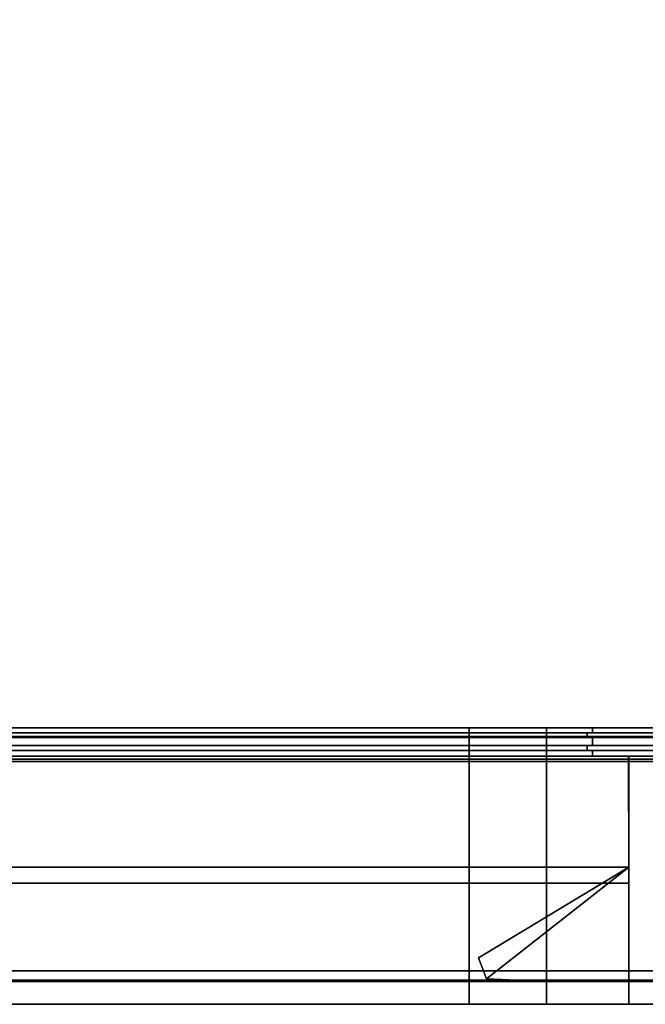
# Model space of a CAD drawing. Extents: x -17.9 to 17.9, y -14.3 to 13.9.
# Tile 2 of 4: x -9 to 0, y -14.3 to -0.2. Entities that reach past the tile are written whole.
import ezdxf

# ---------------------------------------------------------------- set-up
doc = ezdxf.new("R2010")
doc.units = 0
doc.layers.add('BSH_B36CL80ENS_SYMBOL', color=252, linetype='CONTINUOUS')

msp = doc.modelspace()

# ---------------------------------------------------------------- linework, layer by layer
at = {"layer": 'BSH_B36CL80ENS_SYMBOL'}
for points in [[(17.9203, -10.502, 0.835), (17.9203, 13.8704, 0.835), (-17.9203, 13.8704, 0.835), (-17.9203, -10.502, 0.835)], [(17.9203, 13.8704, 71.5539), (17.9203, -10.502, 71.5539), (-17.9203, -10.502, 71.5539), (-17.9203, 13.8704, 71.5539)], [(-17.3717, -10.3777, 38.581), (-17.3717, -10.4475, 38.581), (-2.5135, -10.4475, 38.581), (-2.5135, -10.3777, 38.581)], [(-17.3717, -10.3777, 70.2622), (-2.5135, -10.3777, 70.2622), (-2.5135, -10.4475, 70.2622), (-17.3717, -10.4475, 70.2622)], [(-15.2857, -10.4475, 27.6267), (15.322, -10.4475, 27.6267), (15.322, -10.3777, 27.6267), (-15.2857, -10.3777, 27.6267)], [(-15.2857, -10.3777, 26.5397), (15.322, -10.3777, 26.5397), (15.322, -10.4475, 26.5397), (-15.2857, -10.4475, 26.5397)], [(-15.2857, -10.4475, 2.4265), (15.322, -10.4475, 2.4265), (15.322, -10.3777, 2.4265), (-15.2857, -10.3777, 2.4265)], [(-15.2857, -10.3777, 37.5918), (15.322, -10.3777, 37.5918), (15.322, -10.4475, 37.5918), (-15.2857, -10.4475, 37.5918)], [(-2.5135, -10.4475, 38.581), (-1.4048, -10.4475, 38.581), (-1.4048, -10.3777, 38.581), (-2.5135, -10.3777, 38.581)], [(-2.5135, -10.3777, 70.2622), (-1.4048, -10.3777, 70.2622), (-1.4048, -10.4475, 70.2622), (-2.5135, -10.4475, 70.2622)], [(-1.4048, -10.4475, 38.581), (-0.7481, -10.4475, 38.581), (-0.7481, -10.3777, 38.581), (-1.4048, -10.3777, 38.581)], [(-1.4048, -10.3777, 70.2622), (-0.7481, -10.3777, 70.2622), (-0.7481, -10.4475, 70.2622), (-1.4048, -10.4475, 70.2622)], [(-0.7481, -10.3777, 70.2622), (-0.7481, -10.3777, 68.7649), (-0.7481, -10.4475, 68.7649), (-0.7481, -10.4475, 70.2622)], [(-0.7481, -10.3777, 41.5972), (-0.7481, -10.3777, 38.581), (-0.7481, -10.4475, 38.581), (-0.7481, -10.4475, 41.5972)], [(-0.7481, -10.3777, 68.7649), (-0.7481, -10.3777, 41.5972), (-0.7481, -10.4475, 41.5972), (-0.7481, -10.4475, 68.7649)], [(-17.9203, -10.502, 0.835), (-17.9203, -10.502, 71.5539), (17.9203, -10.502, 71.5539), (17.9203, -10.502, 0.835)], [(-17.3717, -10.4475, 38.581), (-17.2963, -10.4475, 38.6564), (-2.5135, -10.4475, 38.6564), (-2.5135, -10.4475, 38.581)], [(-2.5135, -10.4475, 70.1868), (-17.2963, -10.4475, 70.1868), (-17.3717, -10.4475, 70.2622), (-2.5135, -10.4475, 70.2622)], [(-17.3717, -10.5175, 70.2622), (-17.2963, -10.5175, 70.1868), (-2.5135, -10.5175, 70.1868), (-2.5135, -10.5175, 70.2622)], [(-17.3717, -10.5175, 38.581), (-17.3717, -10.6308, 38.581), (-2.5135, -10.6308, 38.581), (-2.5135, -10.5175, 38.581)], [(-2.5135, -10.5175, 38.6564), (-17.2963, -10.5175, 38.6564), (-17.3717, -10.5175, 38.581), (-2.5135, -10.5175, 38.581)], [(-2.5135, -10.6308, 70.2622), (-17.3717, -10.6308, 70.2622), (-17.3717, -10.5175, 70.2622), (-2.5135, -10.5175, 70.2622)], [(-17.2963, -10.4475, 38.6564), (-17.2963, -10.5175, 38.6564), (-2.5135, -10.5175, 38.6564), (-2.5135, -10.4475, 38.6564)], [(-2.5135, -10.5175, 70.1868), (-17.2963, -10.5175, 70.1868), (-17.2963, -10.4475, 70.1868), (-2.5135, -10.4475, 70.1868)], [(-15.2857, -10.5175, 27.7021), (15.322, -10.5175, 27.7021), (15.322, -10.4475, 27.7021), (-15.2857, -10.4475, 27.7021)], [(15.322, -10.4475, 37.5165), (-15.2857, -10.4475, 37.5165), (-15.2857, -10.4475, 37.5918), (15.322, -10.4475, 37.5918)], [(15.322, -10.5175, 37.5165), (-15.2857, -10.5175, 37.5165), (-15.2857, -10.4475, 37.5165), (15.322, -10.4475, 37.5165)], [(-15.2857, -10.4475, 27.7021), (15.322, -10.4475, 27.7021), (15.322, -10.4475, 27.6267), (-15.2857, -10.4475, 27.6267)], [(-15.2857, -10.5175, 2.5018), (15.322, -10.5175, 2.5018), (15.322, -10.4475, 2.5018), (-15.2857, -10.4475, 2.5018)], [(15.322, -10.4475, 26.4644), (-15.2857, -10.4475, 26.4644), (-15.2857, -10.4475, 26.5397), (15.322, -10.4475, 26.5397)], [(15.322, -10.5175, 26.4644), (-15.2857, -10.5175, 26.4644), (-15.2857, -10.4475, 26.4644), (15.322, -10.4475, 26.4644)], [(-15.2857, -10.4475, 2.5018), (15.322, -10.4475, 2.5018), (15.322, -10.4475, 2.4265), (-15.2857, -10.4475, 2.4265)], [(15.322, -10.6308, 37.5918), (-15.2857, -10.6308, 37.5918), (-15.2857, -10.5175, 37.5918), (15.322, -10.5175, 37.5918)], [(-15.2857, -10.5175, 37.5165), (15.322, -10.5175, 37.5165), (15.322, -10.5175, 37.5918), (-15.2857, -10.5175, 37.5918)], [(15.322, -10.5175, 27.7021), (-15.2857, -10.5175, 27.7021), (-15.2857, -10.5175, 27.6267), (15.322, -10.5175, 27.6267)], [(-15.2857, -10.6308, 27.6267), (15.322, -10.6308, 27.6267), (15.322, -10.5175, 27.6267), (-15.2857, -10.5175, 27.6267)], [(15.322, -10.5175, 2.5018), (-15.2857, -10.5175, 2.5018), (-15.2857, -10.5175, 2.4265), (15.322, -10.5175, 2.4265)], [(-15.2857, -10.6308, 2.4265), (15.322, -10.6308, 2.4265), (15.322, -10.5175, 2.4265), (-15.2857, -10.5175, 2.4265)], [(-15.2857, -10.5175, 26.4644), (15.322, -10.5175, 26.4644), (15.322, -10.5175, 26.5397), (-15.2857, -10.5175, 26.5397)], [(15.322, -10.6308, 26.5397), (-15.2857, -10.6308, 26.5397), (-15.2857, -10.5175, 26.5397), (15.322, -10.5175, 26.5397)], [(-1.4048, -10.4475, 70.1868), (-2.5135, -10.4475, 70.1868), (-2.5135, -10.4475, 70.2622), (-1.4048, -10.4475, 70.2622)], [(-1.4048, -10.5175, 70.1868), (-2.5135, -10.5175, 70.1868), (-2.5135, -10.4475, 70.1868), (-1.4048, -10.4475, 70.1868)], [(-2.5135, -10.4475, 38.6564), (-1.4048, -10.4475, 38.6564), (-1.4048, -10.4475, 38.581), (-2.5135, -10.4475, 38.581)], [(-2.5135, -10.5175, 38.6564), (-1.4048, -10.5175, 38.6564), (-1.4048, -10.4475, 38.6564), (-2.5135, -10.4475, 38.6564)], [(-1.4048, -10.5175, 38.6564), (-2.5135, -10.5175, 38.6564), (-2.5135, -10.5175, 38.581), (-1.4048, -10.5175, 38.581)], [(-1.4048, -10.6308, 70.2622), (-2.5135, -10.6308, 70.2622), (-2.5135, -10.5175, 70.2622), (-1.4048, -10.5175, 70.2622)], [(-2.5135, -10.6308, 38.581), (-1.4048, -10.6308, 38.581), (-1.4048, -10.5175, 38.581), (-2.5135, -10.5175, 38.581)], [(-2.5135, -10.5175, 70.1868), (-1.4048, -10.5175, 70.1868), (-1.4048, -10.5175, 70.2622), (-2.5135, -10.5175, 70.2622)], [(-0.7481, -10.4475, 70.2622), (-0.8234, -10.4475, 70.1868), (-1.4048, -10.4475, 70.1868), (-1.4048, -10.4475, 70.2622)], [(-0.8234, -10.4475, 70.1868), (-0.8234, -10.5175, 70.1868), (-1.4048, -10.5175, 70.1868), (-1.4048, -10.4475, 70.1868)], [(-1.4048, -10.4475, 38.6564), (-0.8234, -10.4475, 38.6564), (-0.7481, -10.4475, 38.581), (-1.4048, -10.4475, 38.581)], [(-1.4048, -10.5175, 38.6564), (-0.8234, -10.5175, 38.6564), (-0.8234, -10.4475, 38.6564), (-1.4048, -10.4475, 38.6564)], [(-0.7481, -10.5175, 38.581), (-0.8234, -10.5175, 38.6564), (-1.4048, -10.5175, 38.6564), (-1.4048, -10.5175, 38.581)], [(-0.7481, -10.5175, 70.2622), (-0.7481, -10.6308, 70.2622), (-1.4048, -10.6308, 70.2622), (-1.4048, -10.5175, 70.2622)], [(-1.4048, -10.6308, 38.581), (-0.7481, -10.6308, 38.581), (-0.7481, -10.5175, 38.581), (-1.4048, -10.5175, 38.581)], [(-1.4048, -10.5175, 70.1868), (-0.8234, -10.5175, 70.1868), (-0.7481, -10.5175, 70.2622), (-1.4048, -10.5175, 70.2622)], [(-0.7481, -10.4475, 38.581), (-0.8234, -10.4475, 38.6564), (-0.8234, -10.4475, 41.5972), (-0.7481, -10.4475, 41.5972)], [(-0.8234, -10.4475, 38.6564), (-0.8234, -10.5175, 38.6564), (-0.8234, -10.5175, 41.5972), (-0.8234, -10.4475, 41.5972)], [(-0.8234, -10.4475, 41.5972), (-0.8234, -10.4475, 68.7649), (-0.7481, -10.4475, 68.7649), (-0.7481, -10.4475, 41.5972)], [(-0.8234, -10.5175, 41.5972), (-0.8234, -10.5175, 68.7649), (-0.8234, -10.4475, 68.7649), (-0.8234, -10.4475, 41.5972)], [(-0.8234, -10.4475, 68.7649), (-0.8234, -10.4475, 70.1868), (-0.7481, -10.4475, 70.2622), (-0.7481, -10.4475, 68.7649)], [(-0.8234, -10.5175, 68.7649), (-0.8234, -10.5175, 70.1868), (-0.8234, -10.4475, 70.1868), (-0.8234, -10.4475, 68.7649)], [(-0.7481, -10.5175, 70.2622), (-0.8234, -10.5175, 70.1868), (-0.8234, -10.5175, 68.7649), (-0.7481, -10.5175, 68.7649)], [(-0.8234, -10.5175, 41.5972), (-0.8234, -10.5175, 38.6564), (-0.7481, -10.5175, 38.581), (-0.7481, -10.5175, 41.5972)], [(-0.8234, -10.5175, 68.7649), (-0.8234, -10.5175, 41.5972), (-0.7481, -10.5175, 41.5972), (-0.7481, -10.5175, 68.7649)], [(-0.7481, -10.5175, 38.581), (-0.7481, -10.6308, 38.581), (-0.7481, -10.6308, 41.5972), (-0.7481, -10.5175, 41.5972)], [(-0.7481, -10.6308, 41.5972), (-0.7481, -10.6308, 68.7649), (-0.7481, -10.5175, 68.7649), (-0.7481, -10.5175, 41.5972)], [(-0.7481, -10.6308, 68.7649), (-0.7481, -10.6308, 70.2622), (-0.7481, -10.5175, 70.2622), (-0.7481, -10.5175, 68.7649)], [(-17.3717, -10.6308, 38.581), (-17.2963, -10.6308, 38.6564), (-2.5135, -10.6308, 38.6564), (-2.5135, -10.6308, 38.581)], [(-2.5135, -10.6308, 70.1868), (-17.2963, -10.6308, 70.1868), (-17.3717, -10.6308, 70.2622), (-2.5135, -10.6308, 70.2622)], [(-17.3717, -10.7009, 38.581), (-17.3717, -10.7839, 38.581), (-2.5135, -10.7839, 38.581), (-2.5135, -10.7009, 38.581)], [(-17.3717, -10.7009, 70.2622), (-17.2963, -10.7009, 70.1868), (-2.5135, -10.7009, 70.1868), (-2.5135, -10.7009, 70.2622)], [(-2.5135, -10.7839, 70.2622), (-17.3717, -10.7839, 70.2622), (-17.3717, -10.7009, 70.2622), (-2.5135, -10.7009, 70.2622)], [(-2.5135, -10.7009, 38.6564), (-17.2963, -10.7009, 38.6564), (-17.3717, -10.7009, 38.581), (-2.5135, -10.7009, 38.581)], [(-17.2963, -10.6308, 38.6564), (-17.2963, -10.7009, 38.6564), (-2.5135, -10.7009, 38.6564), (-2.5135, -10.6308, 38.6564)], [(-2.5135, -10.7009, 70.1868), (-17.2963, -10.7009, 70.1868), (-17.2963, -10.6308, 70.1868), (-2.5135, -10.6308, 70.1868)], [(-15.2857, -10.6308, 27.7021), (15.322, -10.6308, 27.7021), (15.322, -10.6308, 27.6267), (-15.2857, -10.6308, 27.6267)], [(15.322, -10.6308, 37.5165), (-15.2857, -10.6308, 37.5165), (-15.2857, -10.6308, 37.5918), (15.322, -10.6308, 37.5918)], [(-15.2857, -10.7009, 27.7021), (15.322, -10.7009, 27.7021), (15.322, -10.6308, 27.7021), (-15.2857, -10.6308, 27.7021)], [(15.322, -10.7009, 26.4644), (-15.2857, -10.7009, 26.4644), (-15.2857, -10.6308, 26.4644), (15.322, -10.6308, 26.4644)], [(-15.2857, -10.7009, 2.5018), (15.322, -10.7009, 2.5018), (15.322, -10.6308, 2.5018), (-15.2857, -10.6308, 2.5018)], [(15.322, -10.7009, 37.5165), (-15.2857, -10.7009, 37.5165), (-15.2857, -10.6308, 37.5165), (15.322, -10.6308, 37.5165)], [(-15.2857, -10.6308, 2.5018), (15.322, -10.6308, 2.5018), (15.322, -10.6308, 2.4265), (-15.2857, -10.6308, 2.4265)], [(15.322, -10.6308, 26.4644), (-15.2857, -10.6308, 26.4644), (-15.2857, -10.6308, 26.5397), (15.322, -10.6308, 26.5397)], [(-15.2857, -10.7839, 27.6267), (15.322, -10.7839, 27.6267), (15.322, -10.7009, 27.6267), (-15.2857, -10.7009, 27.6267)], [(15.322, -10.7009, 27.7021), (-15.2857, -10.7009, 27.7021), (-15.2857, -10.7009, 27.6267), (15.322, -10.7009, 27.6267)], [(15.322, -10.7839, 37.5918), (-15.2857, -10.7839, 37.5918), (-15.2857, -10.7009, 37.5918), (15.322, -10.7009, 37.5918)], [(-15.2857, -10.7009, 37.5165), (15.322, -10.7009, 37.5165), (15.322, -10.7009, 37.5918), (-15.2857, -10.7009, 37.5918)], [(-15.2857, -10.7009, 26.4644), (15.322, -10.7009, 26.4644), (15.322, -10.7009, 26.5397), (-15.2857, -10.7009, 26.5397)], [(-15.2857, -10.7839, 2.4265), (15.322, -10.7839, 2.4265), (15.322, -10.7009, 2.4265), (-15.2857, -10.7009, 2.4265)], [(15.322, -10.7009, 2.5018), (-15.2857, -10.7009, 2.5018), (-15.2857, -10.7009, 2.4265), (15.322, -10.7009, 2.4265)], [(15.322, -10.7839, 26.5397), (-15.2857, -10.7839, 26.5397), (-15.2857, -10.7009, 26.5397), (15.322, -10.7009, 26.5397)], [(-1.4048, -10.7009, 70.1868), (-2.5135, -10.7009, 70.1868), (-2.5135, -10.6308, 70.1868), (-1.4048, -10.6308, 70.1868)], [(-1.4048, -10.6308, 70.1868), (-2.5135, -10.6308, 70.1868), (-2.5135, -10.6308, 70.2622), (-1.4048, -10.6308, 70.2622)], [(-2.5135, -10.6308, 38.6564), (-1.4048, -10.6308, 38.6564), (-1.4048, -10.6308, 38.581), (-2.5135, -10.6308, 38.581)], [(-2.5135, -10.7009, 38.6564), (-1.4048, -10.7009, 38.6564), (-1.4048, -10.6308, 38.6564), (-2.5135, -10.6308, 38.6564)], [(-1.4048, -10.7839, 70.2622), (-2.5135, -10.7839, 70.2622), (-2.5135, -10.7009, 70.2622), (-1.4048, -10.7009, 70.2622)], [(-1.4048, -10.7009, 38.6564), (-2.5135, -10.7009, 38.6564), (-2.5135, -10.7009, 38.581), (-1.4048, -10.7009, 38.581)], [(-2.5135, -10.7839, 38.581), (-1.4048, -10.7839, 38.581), (-1.4048, -10.7009, 38.581), (-2.5135, -10.7009, 38.581)], [(-2.5135, -10.7009, 70.1868), (-1.4048, -10.7009, 70.1868), (-1.4048, -10.7009, 70.2622), (-2.5135, -10.7009, 70.2622)], [(-0.8234, -10.6308, 70.1868), (-0.8234, -10.7009, 70.1868), (-1.4048, -10.7009, 70.1868), (-1.4048, -10.6308, 70.1868)], [(-0.7481, -10.6308, 70.2622), (-0.8234, -10.6308, 70.1868), (-1.4048, -10.6308, 70.1868), (-1.4048, -10.6308, 70.2622)], [(-1.4048, -10.6308, 38.6564), (-0.8234, -10.6308, 38.6564), (-0.7481, -10.6308, 38.581), (-1.4048, -10.6308, 38.581)], [(-1.4048, -10.7009, 38.6564), (-0.8234, -10.7009, 38.6564), (-0.8234, -10.6308, 38.6564), (-1.4048, -10.6308, 38.6564)], [(-0.7481, -10.7009, 70.2622), (-0.7481, -10.7839, 70.2622), (-1.4048, -10.7839, 70.2622), (-1.4048, -10.7009, 70.2622)], [(-0.7481, -10.7009, 38.581), (-0.8234, -10.7009, 38.6564), (-1.4048, -10.7009, 38.6564), (-1.4048, -10.7009, 38.581)], [(-1.4048, -10.7839, 38.581), (-0.7481, -10.7839, 38.581), (-0.7481, -10.7009, 38.581), (-1.4048, -10.7009, 38.581)], [(-1.4048, -10.7009, 70.1868), (-0.8234, -10.7009, 70.1868), (-0.7481, -10.7009, 70.2622), (-1.4048, -10.7009, 70.2622)], [(-0.7481, -10.6308, 38.581), (-0.8234, -10.6308, 38.6564), (-0.8234, -10.6308, 41.5972), (-0.7481, -10.6308, 41.5972)], [(-0.8234, -10.6308, 38.6564), (-0.8234, -10.7009, 38.6564), (-0.8234, -10.7009, 41.5972), (-0.8234, -10.6308, 41.5972)], [(-0.8234, -10.6308, 41.5972), (-0.8234, -10.6308, 68.7649), (-0.7481, -10.6308, 68.7649), (-0.7481, -10.6308, 41.5972)], [(-0.8234, -10.7009, 41.5972), (-0.8234, -10.7009, 68.7649), (-0.8234, -10.6308, 68.7649), (-0.8234, -10.6308, 41.5972)], [(-0.8234, -10.6308, 68.7649), (-0.8234, -10.6308, 70.1868), (-0.7481, -10.6308, 70.2622), (-0.7481, -10.6308, 68.7649)], [(-0.8234, -10.7009, 68.7649), (-0.8234, -10.7009, 70.1868), (-0.8234, -10.6308, 70.1868), (-0.8234, -10.6308, 68.7649)], [(-0.7481, -10.7009, 70.2622), (-0.8234, -10.7009, 70.1868), (-0.8234, -10.7009, 68.7649), (-0.7481, -10.7009, 68.7649)], [(-0.8234, -10.7009, 41.5972), (-0.8234, -10.7009, 38.6564), (-0.7481, -10.7009, 38.581), (-0.7481, -10.7009, 41.5972)], [(-0.8234, -10.7009, 68.7649), (-0.8234, -10.7009, 41.5972), (-0.7481, -10.7009, 41.5972), (-0.7481, -10.7009, 68.7649)], [(-0.7481, -10.7009, 38.581), (-0.7481, -10.7839, 38.581), (-0.7481, -10.7839, 41.5972), (-0.7481, -10.7009, 41.5972)], [(-0.7481, -10.7839, 41.5972), (-0.7481, -10.7839, 68.7649), (-0.7481, -10.7009, 68.7649), (-0.7481, -10.7009, 41.5972)], [(-0.7481, -10.7839, 68.7649), (-0.7481, -10.7839, 70.2622), (-0.7481, -10.7009, 70.2622), (-0.7481, -10.7009, 68.7649)], [(-2.5135, -10.7839, 38.581), (-17.3717, -10.7839, 38.581), (-17.8394, -10.7839, 38.3805), (-2.5135, -10.7839, 38.3805)], [(-2.5135, -10.7839, 38.3805), (-17.8394, -10.7839, 38.3805), (-17.8394, -12.3719, 38.3805), (-2.5135, -12.3719, 38.3805)], [(-17.8379, -10.7839, 70.8108), (-2.5135, -10.7839, 70.812), (-2.5135, -12.6019, 70.812), (-17.8379, -12.6018, 70.8108)], [(-17.8379, -10.7839, 70.8108), (-17.3717, -10.7839, 70.2622), (-2.5135, -10.7839, 70.2622), (-2.5135, -10.7839, 70.812)], [(-15.2857, -10.7839, 37.5918), (15.322, -10.7839, 37.5918), (15.322, -10.7839, 38.0408), (-15.2857, -10.7839, 38.0432)], [(15.322, -10.7839, 27.6267), (-15.2857, -10.7839, 27.6267), (-15.2857, -10.7839, 27.4933), (15.322, -10.7839, 27.4921)], [(-15.2857, -10.7839, 38.0432), (15.322, -10.7839, 38.0408), (15.322, -10.8236, 38.0421), (-15.2857, -10.8236, 38.0421)], [(-15.2857, -10.7839, 27.4933), (-15.2857, -14.3372, 27.4932), (15.322, -14.3372, 27.492), (15.322, -10.7839, 27.4921)], [(15.322, -10.7839, 2.4265), (-15.2857, -10.7839, 2.4265), (-15.2857, -10.7839, 1.3166), (15.322, -10.7839, 1.3153)], [(-15.2857, -10.7839, 1.3166), (-15.2857, -14.3372, 1.3165), (15.322, -14.3372, 1.3153), (15.322, -10.7839, 1.3153)], [(-15.2857, -10.7839, 26.5397), (15.322, -10.7839, 26.5397), (15.322, -10.7839, 27.0091), (-15.2857, -10.7839, 27.0115)], [(-15.2857, -10.7839, 27.0115), (15.322, -10.7839, 27.0091), (15.322, -10.8591, 27.0104), (-15.2857, -10.8591, 27.0104)], [(-15.2857, -13.8589, 35.7175), (-15.2857, -10.8236, 38.0421), (15.322, -10.8236, 38.0421), (15.322, -13.8589, 35.7175)], [(-15.2857, -13.8589, 24.699), (-15.2857, -10.8591, 27.0104), (15.322, -10.8591, 27.0104), (15.322, -13.8589, 24.699)], [(-1.4048, -10.7839, 38.581), (-2.5135, -10.7839, 38.581), (-2.5135, -10.7839, 38.3805), (-1.4048, -10.7839, 38.3805)], [(-1.4048, -10.7839, 38.3805), (-2.5135, -10.7839, 38.3805), (-2.5135, -12.3719, 38.3805), (-1.4048, -12.3719, 38.3805)], [(-2.5135, -10.7839, 70.812), (-1.4048, -10.7839, 70.8121), (-1.4048, -12.6019, 70.8121), (-2.5135, -12.6019, 70.812)], [(-2.5135, -10.7839, 70.2622), (-1.4048, -10.7839, 70.2622), (-1.4048, -10.7839, 70.8121), (-2.5135, -10.7839, 70.812)], [(-0.2304, -10.7839, 38.3805), (-0.7481, -10.7839, 38.581), (-1.4048, -10.7839, 38.581), (-1.4048, -10.7839, 38.3805)], [(-0.2304, -10.7839, 38.3805), (-1.4048, -10.7839, 38.3805), (-1.4048, -12.3719, 38.3805), (-0.2288, -12.3719, 38.3805)], [(-1.4048, -10.7839, 70.8121), (-0.2276, -10.7839, 70.8122), (-0.2276, -12.6019, 70.8122), (-1.4048, -12.6019, 70.8121)], [(-1.4048, -10.7839, 70.2622), (-0.7481, -10.7839, 70.2622), (-0.2276, -10.7839, 70.8122), (-1.4048, -10.7839, 70.8121)], [(-0.2276, -10.7839, 70.8122), (-0.7481, -10.7839, 70.2622), (-0.7481, -10.7839, 68.7649), (-0.2277, -10.7839, 68.7649)], [(-0.7481, -10.7839, 41.5972), (-0.7481, -10.7839, 38.581), (-0.2304, -10.7839, 38.3805), (-0.2301, -10.7839, 41.5972)], [(-0.7481, -10.7839, 68.7649), (-0.7481, -10.7839, 41.5972), (-0.2301, -10.7839, 41.5972), (-0.2277, -10.7839, 68.7649)], [(-0.2301, -10.7839, 41.5972), (-0.2304, -10.7839, 38.3805), (-0.2288, -12.3719, 38.3805), (-0.2288, -12.374, 41.5972)], [(-0.2276, -12.6019, 70.8122), (-0.2276, -10.7839, 70.8122), (-0.2277, -10.7839, 68.7649), (-0.2288, -12.374, 68.7649)], [(-17.8394, -12.3719, 38.3805), (-17.8394, -14.3372, 38.3805), (-2.5135, -14.3372, 38.3805), (-2.5135, -12.3719, 38.3805)], [(-2.5135, -12.3719, 38.3805), (-2.5135, -14.3372, 38.3805), (-1.4048, -14.3372, 38.3805), (-1.4048, -12.3719, 38.3805)], [(-2.3791, -13.6736, 68.7649), (-0.2288, -12.374, 68.7649), (-0.2288, -12.374, 41.5972), (-2.3791, -13.6736, 41.5972)], [(-0.2288, -12.374, 68.7649), (-2.3791, -13.6736, 68.7649), (-2.2656, -13.9716, 68.7649)], [(-2.2656, -13.9716, 41.5972), (-2.3791, -13.6736, 41.5972), (-0.2288, -12.374, 41.5972)], [(-2.2656, -13.9716, 68.7649), (-1.4048, -14.0097, 68.7649), (-0.2275, -14.0097, 68.7649), (-0.2288, -12.374, 68.7649)], [(-0.227, -14.0097, 41.5972), (-1.4048, -14.0097, 41.5972), (-2.2656, -13.9716, 41.5972), (-0.2288, -12.374, 41.5972)], [(-1.4048, -12.3719, 38.3805), (-1.4048, -14.3372, 38.3805), (-0.227, -14.3372, 38.3805), (-0.2288, -12.3719, 38.3805)], [(-0.2288, -12.3719, 38.3805), (-0.227, -14.3372, 38.3805), (-0.227, -14.3372, 41.5972), (-0.2288, -12.374, 41.5972)], [(-0.227, -14.3372, 41.5972), (-0.227, -14.0097, 41.5972), (-0.2288, -12.374, 41.5972)], [(-0.2276, -12.6019, 70.8122), (-0.2288, -12.374, 68.7649), (-0.2275, -14.3372, 68.7649), (-0.2276, -14.3372, 72.0443)], [(-0.2275, -14.0097, 68.7649), (-0.2275, -14.3372, 68.7649), (-0.2288, -12.374, 68.7649)], [(-17.8379, -14.3372, 72.0443), (-17.8379, -12.6018, 72.0443), (-2.5135, -12.6019, 72.0443), (-2.5135, -14.3372, 72.0443)], [(-2.5135, -12.6019, 72.0443), (-17.8379, -12.6018, 72.0443), (-17.8379, -12.6018, 70.8108), (-2.5135, -12.6019, 70.812)], [(-1.4048, -12.6019, 72.0443), (-2.5135, -12.6019, 72.0443), (-2.5135, -12.6019, 70.812), (-1.4048, -12.6019, 70.8121)], [(-2.5135, -12.6019, 72.0443), (-1.4048, -12.6019, 72.0443), (-1.4048, -14.3372, 72.0443), (-2.5135, -14.3372, 72.0443)], [(-0.2276, -12.6019, 70.8122), (-0.2276, -12.6019, 72.0443), (-1.4048, -12.6019, 72.0443), (-1.4048, -12.6019, 70.8121)], [(-1.4048, -12.6019, 72.0443), (-0.2276, -12.6019, 72.0443), (-0.2276, -14.3372, 72.0443), (-1.4048, -14.3372, 72.0443)], [(-0.2276, -14.3372, 72.0443), (-0.2276, -12.6019, 72.0443), (-0.2276, -12.6019, 70.8122)], [(-2.2656, -13.9716, 68.7649), (-2.3791, -13.6736, 68.7649), (-2.3791, -13.6736, 41.5972), (-2.2656, -13.9716, 41.5972)], [(-15.2857, -13.9909, 35.7511), (-15.2857, -13.8589, 35.7175), (15.322, -13.8589, 35.7175), (15.322, -13.9909, 35.7511)], [(-15.2857, -13.9909, 24.7326), (-15.2857, -13.8589, 24.699), (15.322, -13.8589, 24.699), (15.322, -13.9909, 24.7326)], [(-15.2857, -14.0097, 25.9221), (-15.2857, -13.9909, 24.7326), (15.322, -13.9909, 24.7326), (15.322, -14.0097, 25.9221)], [(-15.2857, -14.0097, 36.9538), (-15.2857, -13.9909, 35.7511), (15.322, -13.9909, 35.7511), (15.322, -14.0097, 36.9538)], [(-15.2857, -14.3372, 36.9538), (-15.2857, -14.0097, 36.9538), (15.322, -14.0097, 36.9538), (15.322, -14.3372, 36.9538)], [(-15.2857, -14.3372, 25.9221), (-15.2857, -14.0097, 25.9221), (15.322, -14.0097, 25.9221), (15.322, -14.3372, 25.9221)], [(-1.4048, -14.0097, 68.7649), (-2.2656, -13.9716, 68.7649), (-2.2656, -13.9716, 41.5972), (-1.4048, -14.0097, 41.5972)], [(-1.4048, -14.3372, 41.5972), (-1.4048, -14.0097, 41.5972), (-0.227, -14.0097, 41.5972), (-0.227, -14.3372, 41.5972)], [(-1.4048, -14.3372, 68.7649), (-1.4048, -14.0097, 68.7649), (-1.4048, -14.0097, 41.5972), (-1.4048, -14.3372, 41.5972)], [(-0.2275, -14.3372, 68.7649), (-0.2275, -14.0097, 68.7649), (-1.4048, -14.0097, 68.7649), (-1.4048, -14.3372, 68.7649)], [(-2.5135, -14.3372, 38.3805), (-17.8394, -14.3372, 38.3805), (-17.8393, -14.3372, 41.5972), (-2.5135, -14.3372, 41.5972)], [(-17.8393, -14.3372, 41.5972), (-17.8381, -14.3372, 68.7649), (-2.5135, -14.3372, 68.7649), (-2.5135, -14.3372, 41.5972)], [(-17.8381, -14.3372, 68.7649), (-17.8379, -14.3372, 72.0443), (-2.5135, -14.3372, 72.0443), (-2.5135, -14.3372, 68.7649)], [(15.322, -14.3372, 27.492), (-15.2857, -14.3372, 27.4932), (-15.2857, -14.3372, 35.3679), (15.322, -14.3372, 35.3679)], [(-15.2857, -14.3372, 35.3679), (-15.2857, -14.3372, 36.9538), (15.322, -14.3372, 36.9538), (15.322, -14.3372, 35.3679)], [(15.322, -14.3372, 1.3153), (-15.2857, -14.3372, 1.3165), (-15.2857, -14.3372, 24.3393), (15.322, -14.3372, 24.3393)], [(-15.2857, -14.3372, 24.3393), (-15.2857, -14.3372, 25.9221), (15.322, -14.3372, 25.9221), (15.322, -14.3372, 24.3393)], [(-1.4048, -14.3372, 38.3805), (-2.5135, -14.3372, 38.3805), (-2.5135, -14.3372, 41.5972), (-1.4048, -14.3372, 41.5972)], [(-2.5135, -14.3372, 68.7649), (-1.4048, -14.3372, 68.7649), (-1.4048, -14.3372, 41.5972), (-2.5135, -14.3372, 41.5972)], [(-2.5135, -14.3372, 72.0443), (-1.4048, -14.3372, 72.0443), (-1.4048, -14.3372, 68.7649), (-2.5135, -14.3372, 68.7649)], [(-0.227, -14.3372, 38.3805), (-1.4048, -14.3372, 38.3805), (-1.4048, -14.3372, 41.5972), (-0.227, -14.3372, 41.5972)], [(-1.4048, -14.3372, 68.7649), (-1.4048, -14.3372, 72.0443), (-0.2276, -14.3372, 72.0443), (-0.2275, -14.3372, 68.7649)]]:
    msp.add_3dface(points, dxfattribs=at)

doc.saveas('drawing.dxf')
